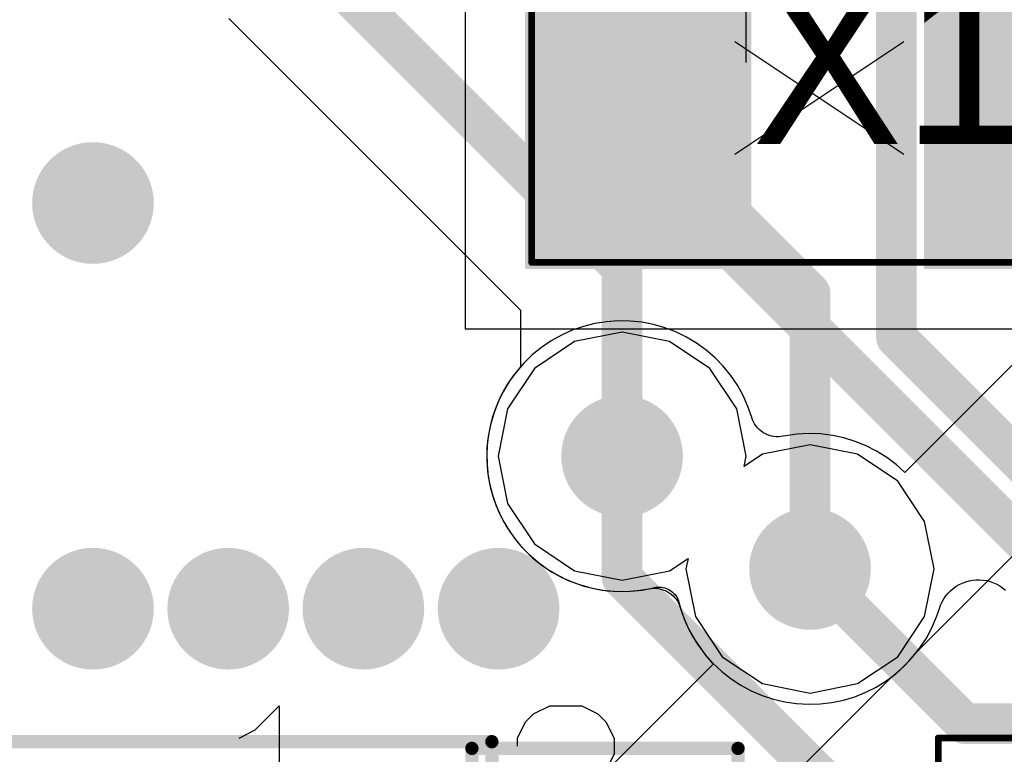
# Model space of a CAD drawing. Header units: millimetres. Extents: x 0 to 559, y 0 to 433.
# Tile 17 of 65: x 83.7 to 87.4, y 99.58 to 102.34. Entities that reach past the tile are written whole.
import ezdxf

# ---------------------------------------------------------------- set-up
doc = ezdxf.new("R2010")
doc.units = ezdxf.units.MM
for name, color, linetype in [('BottomLayer', 5, 'Continuous'), ('BottomSolder', 6, 'Continuous'), ('Mechanical10', 56, 'Continuous'), ('Mechanical11', 56, 'Continuous'), ('Mechanical12', 56, 'Continuous'), ('Mechanical9', 56, 'Continuous'), ('MidLayer1', 16, 'Continuous'), ('MidLayer2', 76, 'Continuous'), ('MultiLayer', 9, 'Continuous'), ('TopLayer', 1, 'Continuous'), ('TopOverlay', 2, 'Continuous'), ('TopPaste', 8, 'Continuous'), ('TopSolder', 216, 'Continuous'), ('ViaHoleLayer', 16, 'Continuous')]:
    doc.layers.add(name, color=color, linetype=linetype)

# ---------------------------------------------------------------- blocks, each defined once
blk = doc.blocks.new('NCS36510_98')
at = {"layer": 'TopOverlay', "const_width": 0.0254}
for points in [[(-2.1999, 3.5001), (3.5001, 3.5001)], [(3.5001, 3.5001), (3.5001, -3.5001)]]:
    blk.add_lwpolyline(points, dxfattribs=at)
at = {"layer": 'TopOverlay', "const_width": 0.0127}
blk.add_lwpolyline([(3.4938, 3.5001, 1), (3.5065, 3.5001, 1)], format="xyb", close=True, dxfattribs=at)
blk.add_lwpolyline([(3.4938, 3.5001, 1), (3.5065, 3.5001, 1)], format="xyb", close=True, dxfattribs=at)
blk = doc.blocks.new('HOSONIC_ETDG_20X12_SMD_103')
at = {"layer": 'Mechanical10', "const_width": 0.0254}
for points in [[(1.1501, 0.7501), (-1.1501, 0.7501)], [(-1.1501, 0.7501), (-1.1501, -0.7501)], [(1.1501, 0.7501), (1.1501, -0.7501)], [(1.1501, -0.7501), (-1.1501, -0.7501)]]:
    blk.add_lwpolyline(points, dxfattribs=at)
at = {"layer": 'Mechanical10', "const_width": 0.0127}
for points in [[(-1.1565, 0.7501, 1), (-1.1438, 0.7501, 1)], [(-1.1565, 0.7501, 1), (-1.1438, 0.7501, 1)], [(1.1438, 0.7501, 1), (1.1565, 0.7501, 1)], [(1.1438, 0.7501, 1), (1.1565, 0.7501, 1)], [(-1.1565, -0.7501, 1), (-1.1438, -0.7501, 1)], [(-1.1565, -0.7501, 1), (-1.1438, -0.7501, 1)], [(1.1438, -0.7501, 1), (1.1565, -0.7501, 1)], [(1.1438, -0.7501, 1), (1.1565, -0.7501, 1)]]:
    blk.add_lwpolyline(points, format="xyb", close=True, dxfattribs=at)
at = {"layer": 'Mechanical12'}
for p, q in [((1.4, 1), (-1.4, 1)), ((-1.4, 1), (-1.4, -1)), ((1.4, -1), (1.4, 1)), ((-1.4, -1), (-1.4, -1)), ((-1.4, -1), (1.4, -1))]:
    blk.add_line(p, q, dxfattribs=at)
at = {"layer": 'Mechanical9'}
for p, q in [((-1.0041, 0), (-1.4273, 0)), ((-1.3064, -0.3023), (-1.0041, 0)), ((0.3449, -0.6349), (0.3449, 0)), ((-1.3668, -0.393), (-1.3064, -0.3023)), ((-1.3971, -0.4535), (-1.3668, -0.393)), ((-1.3971, -0.5139), (-1.3971, -0.4535)), ((-1.3668, -0.5744), (-1.3971, -0.5139)), ((-1.0343, -0.5139), (-1.0645, -0.5744)), ((-1.0343, -0.4837), (-1.0343, -0.5139)), ((0.4961, -0.5139), (0.4356, -0.5442)), ((0.4356, -0.5442), (0.3449, -0.6349)), ((-1.3366, -0.6046), (-1.3668, -0.5744)), ((-1.0645, -0.5744), (-1.0948, -0.6046)), ((-1.2761, -0.6349), (-1.3366, -0.6046)), ((-1.0948, -0.6046), (-1.1552, -0.6349)), ((-1.1552, -0.6349), (-1.2761, -0.6349))]:
    blk.add_line(p, q, dxfattribs=at)
at = {"layer": 'TopLayer'}
for points in [[(-0.35, 0.7501), (-1.1501, 0.7501), (-0.35, -0.7501), (-1.1501, -0.7501)], [(1.1501, 0.7501), (0.35, 0.7501), (1.1501, -0.7501), (0.35, -0.7501)]]:
    blk.add_solid(points, dxfattribs=at)
at = {"layer": 'TopOverlay'}
for p, q in [((0.3865, 0.3439), (-0.2484, -0.0793)), ((0.3865, -0.0793), (-0.2484, 0.3439)), ((0.2655, -0.2214), (0.2958, -0.2819)), ((0.2958, -0.2819), (0.3865, -0.3726)), ((0.3865, -0.3726), (-0.2484, -0.3726))]:
    blk.add_line(p, q, dxfattribs=at)
at = {"layer": 'TopPaste'}
for points in [[(-0.35, 0.7501), (-1.1501, 0.7501), (-0.35, -0.7501), (-1.1501, -0.7501)], [(1.1501, 0.7501), (0.35, 0.7501), (1.1501, -0.7501), (0.35, -0.7501)]]:
    blk.add_solid(points, dxfattribs=at)
at = {"layer": 'TopSolder'}
for points in [[(-0.3246, 0.7755), (-1.1755, 0.7755), (-0.3246, -0.7755), (-1.1755, -0.7755)], [(1.1755, 0.7755), (0.3246, 0.7755), (1.1755, -0.7755), (0.3246, -0.7755)]]:
    blk.add_solid(points, dxfattribs=at)
blk = doc.blocks.new('C_0402_121')
at = {"layer": 'Mechanical10', "const_width": 0.05}
for points in [[(-0.95, -0.5001), (-0.95, 0.5001)], [(0.95, 0.5001), (-0.95, 0.5001)], [(0.95, -0.5001), (0.95, 0.5001)], [(0.95, -0.5001), (-0.95, -0.5001)]]:
    blk.add_lwpolyline(points, dxfattribs=at)
at = {"layer": 'Mechanical10', "const_width": 0.025}
for points in [[(-0.9625, 0.5001, 1), (-0.9375, 0.5001, 1)], [(-0.9625, 0.5001, 1), (-0.9375, 0.5001, 1)], [(0.9375, 0.5001, 1), (0.9625, 0.5001, 1)], [(0.9375, 0.5001, 1), (0.9625, 0.5001, 1)], [(-0.9625, -0.5001, 1), (-0.9375, -0.5001, 1)], [(-0.9625, -0.5001, 1), (-0.9375, -0.5001, 1)], [(0.9375, -0.5001, 1), (0.9625, -0.5001, 1)], [(0.9375, -0.5001, 1), (0.9625, -0.5001, 1)]]:
    blk.add_lwpolyline(points, format="xyb", close=True, dxfattribs=at)
at = {"layer": 'Mechanical11'}
for p, q in [((-0.765, -0.3099), (-0.765, 0.3099)), ((-0.765, 0.3099), (-0.1151, 0.3099)), ((-0.1151, 0.3099), (0.1151, 0.3099)), ((0.1151, 0.3099), (0.765, 0.3099)), ((0.765, 0.3099), (0.765, -0.3099)), ((-0.765, -0.3099), (-0.765, -0.3099)), ((-0.1151, -0.3099), (-0.765, -0.3099)), ((0.1151, -0.3099), (-0.1151, -0.3099)), ((0.765, -0.3099), (0.1151, -0.3099))]:
    blk.add_line(p, q, dxfattribs=at)
at = {"layer": 'Mechanical12'}
for p, q in [((-0.5001, -0.2499), (-0.5001, 0.2499)), ((-0.5001, 0.2499), (0.5001, 0.2499)), ((0.5001, 0.2499), (0.5001, -0.2499)), ((-0.5001, -0.2499), (-0.5001, -0.2499)), ((0.5001, -0.2499), (-0.5001, -0.2499))]:
    blk.add_line(p, q, dxfattribs=at)
at = {"layer": 'Mechanical9'}
for p, q in [((0.0059, 0.508), (0.0362, 0.4475)), ((0.0362, 0.4475), (0.1269, 0.3568)), ((0.1269, 0.3568), (-0.508, 0.3568)), ((-0.2057, -0.8103), (-0.508, -0.508)), ((-0.508, -0.508), (-0.508, -0.9312)), ((-0.0243, -0.5382), (0.0059, -0.5382)), ((0.0059, -0.5382), (0.0664, -0.5685)), ((0.0664, -0.5685), (0.0966, -0.5987)), ((0.0966, -0.5987), (0.1269, -0.6592)), ((0.1269, -0.6592), (0.1269, -0.7801)), ((-0.115, -0.8708), (-0.2057, -0.8103)), ((0.1269, -0.7801), (0.0966, -0.8405)), ((0.0966, -0.8405), (0.0664, -0.8708)), ((-0.0545, -0.901), (-0.115, -0.8708)), ((0.0664, -0.8708), (0.0059, -0.901)), ((0.0059, -0.901), (-0.0545, -0.901))]:
    blk.add_line(p, q, dxfattribs=at)
at = {"layer": 'TopLayer'}
for points in [[(-0.2032, -0.3302), (-0.2032, 0.3302), (-0.8128, -0.3302), (-0.8128, 0.3302)], [(0.8128, -0.3302), (0.8128, 0.3302), (0.2032, -0.3302), (0.2032, 0.3302)]]:
    blk.add_solid(points, dxfattribs=at)
at = {"layer": 'TopOverlay'}
for p, q in [((-0.0825, 0.4844), (-0.1732, 0.4541)), ((0.0687, 0.4844), (-0.0825, 0.4844)), ((0.1593, 0.4541), (0.0687, 0.4844)), ((-0.1732, 0.4541), (-0.2337, 0.4239)), ((0.2198, 0.4239), (0.1593, 0.4541)), ((-0.2337, 0.4239), (-0.2941, 0.3635)), ((0.2803, 0.3635), (0.2198, 0.4239)), ((-0.2941, 0.3635), (-0.3244, 0.303)), ((0.3105, 0.303), (0.2803, 0.3635)), ((-0.3244, 0.303), (-0.3244, 0.1821)), ((0.3105, 0.1821), (0.3105, 0.303)), ((-0.3244, 0.1821), (-0.2941, 0.1216)), ((0.2803, 0.1216), (0.3105, 0.1821)), ((-0.2941, 0.1216), (-0.2337, 0.0611)), ((0.2198, 0.0611), (0.2803, 0.1216)), ((-0.2337, 0.0611), (-0.1732, 0.0309)), ((0.1593, 0.0309), (0.2198, 0.0611)), ((-0.1127, -0.1475), (-0.2337, -0.1777)), ((0.0384, -0.1475), (-0.1127, -0.1475)), ((-0.022, -0.1777), (-0.1127, -0.1475)), ((0.1896, -0.1777), (0.0384, -0.1475)), ((-0.2337, -0.1777), (-0.2941, -0.2382)), ((0.0384, -0.2382), (-0.022, -0.1777)), ((0.2803, -0.2382), (0.1896, -0.1777)), ((-0.2941, -0.2382), (-0.3244, -0.3289)), ((0.0687, -0.3289), (0.0384, -0.2382)), ((0.3105, -0.3289), (0.2803, -0.2382)), ((-0.3244, -0.3289), (-0.3244, -0.3591)), ((0.0687, -0.3591), (0.0687, -0.3289)), ((0.3105, -0.3893), (0.3105, -0.3289)), ((-0.3244, -0.3591), (-0.2941, -0.4498)), ((0.0384, -0.4498), (0.0687, -0.3591)), ((0.2803, -0.48), (0.3105, -0.3893)), ((-0.2941, -0.4498), (-0.2337, -0.5102)), ((-0.022, -0.5102), (0.0384, -0.4498)), ((0.2198, -0.5102), (0.2803, -0.48)), ((-0.2337, -0.5102), (-0.143, -0.5405)), ((-0.1127, -0.5405), (-0.022, -0.5102)), ((-0.143, -0.5405), (-0.1127, -0.5405))]:
    blk.add_line(p, q, dxfattribs=at)
at = {"layer": 'TopPaste'}
for points in [[(-0.2032, -0.3302), (-0.2032, 0.3302), (-0.8128, -0.3302), (-0.8128, 0.3302)], [(0.8128, -0.3302), (0.8128, 0.3302), (0.2032, -0.3302), (0.2032, 0.3302)]]:
    blk.add_solid(points, dxfattribs=at)
at = {"layer": 'TopSolder'}
for points in [[(-0.1778, -0.3556), (-0.1778, 0.3556), (-0.8382, -0.3556), (-0.8382, 0.3556)], [(0.8382, -0.3556), (0.8382, 0.3556), (0.1778, -0.3556), (0.1778, 0.3556)]]:
    blk.add_solid(points, dxfattribs=at)
blk = doc.blocks.new('L_0402_126')
at = {"layer": 'Mechanical10', "const_width": 0.05}
for points in [[(-0.95, 0.5001), (-0.95, -0.5001)], [(0.95, 0.5001), (-0.95, 0.5001)], [(0.95, 0.5001), (0.95, -0.5001)], [(0.95, -0.5001), (-0.95, -0.5001)]]:
    blk.add_lwpolyline(points, dxfattribs=at)
at = {"layer": 'Mechanical10', "const_width": 0.025}
for points in [[(-0.9625, 0.5001, 1), (-0.9375, 0.5001, 1)], [(-0.9625, 0.5001, 1), (-0.9375, 0.5001, 1)], [(0.9375, 0.5001, 1), (0.9625, 0.5001, 1)], [(0.9375, 0.5001, 1), (0.9625, 0.5001, 1)], [(-0.9625, -0.5001, 1), (-0.9375, -0.5001, 1)], [(-0.9625, -0.5001, 1), (-0.9375, -0.5001, 1)], [(0.9375, -0.5001, 1), (0.9625, -0.5001, 1)], [(0.9375, -0.5001, 1), (0.9625, -0.5001, 1)]]:
    blk.add_lwpolyline(points, format="xyb", close=True, dxfattribs=at)
at = {"layer": 'Mechanical11'}
for p, q in [((-0.765, -0.3099), (-0.765, 0.3099)), ((-0.765, 0.3099), (-0.1151, 0.3099)), ((-0.1151, 0.3099), (0.1151, 0.3099)), ((0.1151, 0.3099), (0.765, 0.3099)), ((0.765, 0.3099), (0.765, -0.3099)), ((-0.765, -0.3099), (-0.765, -0.3099)), ((-0.1151, -0.3099), (-0.765, -0.3099)), ((0.1151, -0.3099), (-0.1151, -0.3099)), ((0.765, -0.3099), (0.1151, -0.3099))]:
    blk.add_line(p, q, dxfattribs=at)
at = {"layer": 'Mechanical12'}
for p, q in [((-0.5001, -0.2499), (-0.5001, 0.2499)), ((-0.5001, 0.2499), (0.5001, 0.2499)), ((0.5001, 0.2499), (0.5001, -0.2499)), ((-0.5001, -0.2499), (-0.5001, -0.2499)), ((0.5001, -0.2499), (-0.5001, -0.2499))]:
    blk.add_line(p, q, dxfattribs=at)
at = {"layer": 'Mechanical9'}
for p, q in [((-1.016, 0), (-1.4392, 0)), ((-1.3183, -0.3023), (-1.016, 0)), ((-0.1512, -0.6349), (-0.1512, 0)), ((-1.3788, -0.393), (-1.3183, -0.3023)), ((-1.409, -0.4535), (-1.3788, -0.393)), ((-1.409, -0.5139), (-1.409, -0.4535)), ((-1.3788, -0.5744), (-1.409, -0.5139)), ((-1.0462, -0.5139), (-1.0765, -0.5744)), ((-1.0462, -0.4837), (-1.0462, -0.5139)), ((0, -0.5139), (-0.0605, -0.5442)), ((-0.0605, -0.5442), (-0.1512, -0.6349)), ((-1.3485, -0.6046), (-1.3788, -0.5744)), ((-1.0765, -0.5744), (-1.1067, -0.6046)), ((-1.2881, -0.6349), (-1.3485, -0.6046)), ((-1.1067, -0.6046), (-1.1672, -0.6349)), ((-1.1672, -0.6349), (-1.2881, -0.6349))]:
    blk.add_line(p, q, dxfattribs=at)
at = {"layer": 'TopLayer'}
for points in [[(-0.2032, 0.3302), (-0.8128, 0.3302), (-0.2032, -0.3302), (-0.8128, -0.3302)], [(0.8128, 0.3302), (0.2032, 0.3302), (0.8128, -0.3302), (0.2032, -0.3302)]]:
    blk.add_solid(points, dxfattribs=at)
at = {"layer": 'TopOverlay'}
for p, q in [((-0.3627, 0.3415), (-0.3627, -0.2934)), ((0.1603, 0.3113), (0.2208, 0.3415)), ((0.2208, 0.3415), (0.3417, 0.3415)), ((0.3417, 0.3415), (0.4021, 0.3113)), ((0.1301, 0.281), (0.1603, 0.3113)), ((0.4021, 0.3113), (0.4324, 0.281)), ((0.0998, 0.2206), (0.1301, 0.281)), ((0.4324, 0.281), (0.4626, 0.2206)), ((0.0998, 0.1903), (0.0998, 0.2206)), ((0.4626, 0.2206), (0.4626, 0.1601)), ((0.4626, 0.1601), (0.4324, 0.0996)), ((0.4324, 0.0996), (0.3719, 0.0089)), ((0.3719, 0.0089), (0.0696, -0.2934)), ((-0.3627, -0.2934), (0.0001, -0.2934)), ((0.0696, -0.2934), (0.4928, -0.2934))]:
    blk.add_line(p, q, dxfattribs=at)
at = {"layer": 'TopPaste'}
for points in [[(-0.2032, 0.3302), (-0.8128, 0.3302), (-0.2032, -0.3302), (-0.8128, -0.3302)], [(0.8128, 0.3302), (0.2032, 0.3302), (0.8128, -0.3302), (0.2032, -0.3302)]]:
    blk.add_solid(points, dxfattribs=at)
at = {"layer": 'TopSolder'}
for points in [[(-0.1778, 0.3556), (-0.8382, 0.3556), (-0.1778, -0.3556), (-0.8382, -0.3556)], [(0.8382, 0.3556), (0.1778, 0.3556), (0.8382, -0.3556), (0.1778, -0.3556)]]:
    blk.add_solid(points, dxfattribs=at)

msp = doc.modelspace()

# ---------------------------------------------------------------- linework, layer by layer
at = {"layer": 'BottomLayer'}
for p, q in [((84.487, 102.3424), (85.5828, 101.2464)), ((85.5828, 101.2464), (85.5828, 101.0341)), ((85.555, 100.9995), (85.5302, 100.9627)), ((85.5828, 101.034), (85.555, 100.9995)), ((85.5828, 101.0341), (85.5828, 101.034)), ((85.5302, 100.9627), (85.5088, 100.9239)), ((85.5088, 100.9239), (85.4908, 100.8833)), ((85.4908, 100.8833), (85.4764, 100.8413)), ((85.4764, 100.8413), (85.4658, 100.7983)), ((85.4658, 100.7983), (85.4589, 100.7544)), ((85.4589, 100.7544), (85.4559, 100.7102)), ((85.4559, 100.7102), (85.4568, 100.6658)), ((85.4568, 100.6658), (85.4615, 100.6217)), ((85.4615, 100.6217), (85.47, 100.5782)), ((85.47, 100.5782), (85.4823, 100.5356)), ((85.4823, 100.5356), (85.4983, 100.4942)), ((85.4983, 100.4942), (85.5178, 100.4543)), ((85.5178, 100.4543), (85.5407, 100.4164)), ((85.5407, 100.4164), (85.5669, 100.3805)), ((85.5669, 100.3805), (85.596, 100.3471)), ((85.596, 100.3471), (85.628, 100.3163)), ((85.628, 100.3163), (85.6625, 100.2885)), ((85.6625, 100.2885), (85.6994, 100.2637)), ((85.6994, 100.2637), (85.7382, 100.2423)), ((85.7382, 100.2423), (85.7788, 100.2243)), ((85.7788, 100.2243), (85.8207, 100.21)), ((87.2309, 100.2156), (87.2429, 100.2213)), ((87.2429, 100.2213), (87.2554, 100.226)), ((87.2554, 100.226), (87.2682, 100.2295)), ((87.2682, 100.2295), (87.2813, 100.232)), ((87.2813, 100.232), (87.2945, 100.2333)), ((87.2945, 100.2333), (87.3078, 100.2334)), ((87.3078, 100.2334), (87.321, 100.2324)), ((87.321, 100.2324), (87.3342, 100.2302)), ((87.3342, 100.2302), (87.347, 100.2269)), ((87.347, 100.2269), (87.3596, 100.2224)), ((87.3596, 100.2224), (87.3717, 100.2169)), ((85.8207, 100.21), (85.8638, 100.1993)), ((85.8638, 100.1993), (85.9076, 100.1924)), ((85.9076, 100.1924), (85.9519, 100.1894)), ((85.9519, 100.1894), (85.9962, 100.1903)), ((85.9962, 100.1903), (86.0403, 100.195)), ((86.0403, 100.195), (86.0839, 100.2036)), ((86.0839, 100.2036), (86.0857, 100.204)), ((86.0857, 100.2039), (86.0922, 100.2052)), ((86.0857, 100.204), (86.0857, 100.2039)), ((86.0922, 100.2052), (86.0988, 100.2059)), ((86.0988, 100.2059), (86.1055, 100.206)), ((86.1055, 100.206), (86.1121, 100.2056)), ((86.1121, 100.2056), (86.1187, 100.2046)), ((86.1187, 100.2046), (86.1251, 100.203)), ((86.1251, 100.203), (86.1314, 100.2008)), ((86.1314, 100.2008), (86.1375, 100.1981)), ((86.1375, 100.1981), (86.1433, 100.1949)), ((86.1433, 100.1949), (86.1489, 100.1912)), ((86.1489, 100.1912), (86.154, 100.1871)), ((86.154, 100.1871), (86.1588, 100.1825)), ((87.1893, 100.183), (87.1986, 100.1925)), ((87.1986, 100.1925), (87.2087, 100.2011)), ((87.2087, 100.2011), (87.2195, 100.2088)), ((87.2195, 100.2088), (87.2309, 100.2156)), ((87.3717, 100.2169), (87.3833, 100.2104)), ((87.3833, 100.2104), (87.3942, 100.2029)), ((87.3942, 100.2029), (87.4045, 100.1944)), ((86.1588, 100.1825), (86.1632, 100.1775)), ((86.1632, 100.1775), (86.1671, 100.1721)), ((86.1671, 100.1721), (86.1706, 100.1664)), ((86.1706, 100.1664), (86.1735, 100.1604)), ((86.1735, 100.1604), (86.1759, 100.1542)), ((86.1759, 100.1542), (86.1776, 100.1486)), ((86.1776, 100.1486), (86.1776, 100.1486)), ((86.1776, 100.1486), (86.1904, 100.1062)), ((87.1612, 100.1381), (87.1667, 100.1502)), ((87.1667, 100.1502), (87.1733, 100.1617)), ((87.1733, 100.1617), (87.1808, 100.1727)), ((87.1808, 100.1727), (87.1893, 100.183)), ((87.146, 100.0943), (87.1568, 100.1255)), ((87.1568, 100.1255), (87.1612, 100.1381)), ((87.1568, 100.1255), (87.1568, 100.1255)), ((86.1904, 100.1062), (86.2069, 100.065)), ((87.1285, 100.0535), (87.146, 100.0943)), ((86.2069, 100.065), (86.2269, 100.0254)), ((87.1076, 100.0144), (87.1285, 100.0535)), ((86.2269, 100.0254), (86.2502, 99.9877)), ((87.0833, 99.9773), (87.1076, 100.0144)), ((86.2502, 99.9877), (86.2768, 99.9521)), ((87.0558, 99.9424), (87.0833, 99.9773)), ((86.2768, 99.9521), (86.3064, 99.9191)), ((87.0254, 99.9101), (87.0558, 99.9424)), ((86.3064, 99.9191), (86.3387, 99.8887)), ((86.3387, 99.8887), (86.3736, 99.8612)), ((86.9924, 99.8805), (87.0254, 99.9101)), ((86.3736, 99.8612), (86.4107, 99.8369)), ((86.9191, 99.8306), (86.9568, 99.854)), ((86.9568, 99.854), (86.9924, 99.8805)), ((86.4107, 99.8369), (86.4498, 99.816)), ((86.4498, 99.816), (86.4905, 99.7985)), ((86.8795, 99.8106), (86.9191, 99.8306)), ((86.4905, 99.7985), (86.5327, 99.7846)), ((86.5327, 99.7846), (86.5759, 99.7745)), ((86.7524, 99.7723), (86.7959, 99.7813)), ((86.7959, 99.7813), (86.8383, 99.7941)), ((86.8383, 99.7941), (86.8795, 99.8106)), ((86.5759, 99.7745), (86.6198, 99.7681)), ((86.6198, 99.7681), (86.6641, 99.7657)), ((86.6641, 99.7657), (86.7084, 99.767)), ((86.7084, 99.767), (86.7524, 99.7723))]:
    msp.add_line(p, q, dxfattribs=at)
at = {"layer": 'BottomLayer', "const_width": 0.1524}
for points in [[(85.725, 102.2563), (85.725, 104.2187)], [(86.995, 101.1433), (86.995, 104.2187)], [(84.8683, 102.5004), (85.9643, 101.4044)], [(85.725, 102.2563), (86.6704, 101.3109)], [(85.9643, 100.6978), (85.9643, 101.4044)], [(86.6704, 100.2741), (86.6704, 101.3109)], [(86.995, 101.1433), (89.3381, 98.8002)]]:
    msp.add_lwpolyline(points, dxfattribs=at)
at = {"layer": 'BottomLayer'}
for points, const_width in [([(85.6869, 102.2563, 1), (85.7631, 102.2563, 1)], 0.0762), ([(85.6869, 102.2563, 1), (85.7631, 102.2563, 1)], 0.0762), ([(83.8746, 101.6488, 1), (84.0778, 101.6488, 1)], 0.2032), ([(85.9262, 101.4044, 1), (86.0024, 101.4044, 1)], 0.0762), ([(85.9262, 101.4044, 1), (86.0024, 101.4044, 1)], 0.0762), ([(86.6323, 101.3109, 1), (86.7085, 101.3109, 1)], 0.0762), ([(86.6323, 101.3109, 1), (86.7085, 101.3109, 1)], 0.0762), ([(86.9569, 101.1433, 1), (87.0331, 101.1433, 1)], 0.0762), ([(86.9569, 101.1433, 1), (87.0331, 101.1433, 1)], 0.0762), ([(85.8627, 100.6978, 1), (86.0659, 100.6978, 1)], 0.2032), ([(85.9262, 100.6978, 1), (86.0024, 100.6978, 1)], 0.0762), ([(86.5688, 100.2741, 1), (86.772, 100.2741, 1)], 0.2032), ([(86.6323, 100.2741, 1), (86.7085, 100.2741, 1)], 0.0762), ([(83.8746, 100.1248, 1), (84.0778, 100.1248, 1)], 0.2032), ([(84.3826, 100.1248, 1), (84.5858, 100.1248, 1)], 0.2032), ([(84.8906, 100.1248, 1), (85.0938, 100.1248, 1)], 0.2032), ([(85.3986, 100.1248, 1), (85.6018, 100.1248, 1)], 0.2032)]:
    msp.add_lwpolyline(points, format="xyb", close=True, dxfattribs=dict(at, const_width=const_width))
at = {"layer": 'BottomSolder', "const_width": 0.2286}
for points in [[(83.8619, 101.6488, 1), (84.0905, 101.6488, 1)], [(85.85, 100.6978, 1), (86.0786, 100.6978, 1)], [(86.5561, 100.2741, 1), (86.7847, 100.2741, 1)], [(83.8619, 100.1248, 1), (84.0905, 100.1248, 1)], [(84.3699, 100.1248, 1), (84.5985, 100.1248, 1)], [(84.8779, 100.1248, 1), (85.1065, 100.1248, 1)], [(85.3859, 100.1248, 1), (85.6145, 100.1248, 1)]]:
    msp.add_lwpolyline(points, format="xyb", close=True, dxfattribs=at)
at = {"layer": 'MidLayer1'}
for p, q in [((85.9643, 101.1639), (85.7859, 101.1285)), ((86.1427, 101.1285), (85.9643, 101.1639)), ((85.7859, 101.1285), (85.6346, 101.0274)), ((86.2939, 101.0274), (86.1427, 101.1285)), ((85.6346, 101.0274), (85.5336, 100.8762)), ((86.3949, 100.8762), (86.2939, 101.0274)), ((85.5336, 100.8762), (85.4981, 100.6978)), ((86.4304, 100.6978), (86.3949, 100.8762)), ((86.6704, 100.7403), (86.492, 100.7048)), ((86.8488, 100.7048), (86.6704, 100.7403)), ((86.492, 100.7048), (86.4226, 100.6584)), ((87, 100.6037), (86.8488, 100.7048)), ((85.4981, 100.6978), (85.5336, 100.5194)), ((86.4226, 100.6584), (86.4304, 100.6978)), ((87.1011, 100.4525), (87, 100.6037)), ((85.5336, 100.5194), (85.6346, 100.3682)), ((87.1365, 100.2741), (87.1011, 100.4525)), ((85.6346, 100.3682), (85.7859, 100.2671)), ((86.1427, 100.2671), (86.2121, 100.3135)), ((86.2121, 100.3135), (86.2042, 100.2741)), ((85.7859, 100.2671), (85.9643, 100.2316)), ((85.9643, 100.2316), (86.1427, 100.2671)), ((86.2042, 100.2741), (86.2397, 100.0957)), ((87.1011, 100.0957), (87.1365, 100.2741)), ((86.2397, 100.0957), (86.3408, 99.9445)), ((87, 99.9445), (87.1011, 100.0957)), ((86.3408, 99.9445), (86.492, 99.8434)), ((86.8488, 99.8434), (87, 99.9445)), ((86.492, 99.8434), (86.6704, 99.808)), ((86.6704, 99.808), (86.8488, 99.8434))]:
    msp.add_line(p, q, dxfattribs=at)
at = {"layer": 'MidLayer1', "const_width": 0.2032}
for points in [[(83.8746, 101.6488, 1), (84.0778, 101.6488, 1)], [(85.8627, 100.6978, 1), (86.0659, 100.6978, 1)], [(86.5688, 100.2741, 1), (86.772, 100.2741, 1)], [(83.8746, 100.1248, 1), (84.0778, 100.1248, 1)], [(84.3826, 100.1248, 1), (84.5858, 100.1248, 1)], [(84.8906, 100.1248, 1), (85.0938, 100.1248, 1)], [(85.3986, 100.1248, 1), (85.6018, 100.1248, 1)]]:
    msp.add_lwpolyline(points, format="xyb", close=True, dxfattribs=at)
at = {"layer": 'MidLayer2'}
for p, q in [((87.8271, 101.4374), (87.0268, 100.6368)), ((85.819, 101.1851), (85.7771, 101.1706)), ((85.862, 101.1959), (85.819, 101.1851)), ((85.9058, 101.2029), (85.862, 101.1959)), ((85.9501, 101.2061), (85.9058, 101.2029)), ((85.9944, 101.2054), (85.9501, 101.2061)), ((86.0386, 101.2008), (85.9944, 101.2054)), ((86.0821, 101.1925), (86.0386, 101.2008)), ((86.1248, 101.1803), (86.0821, 101.1925)), ((85.7366, 101.1525), (85.6978, 101.1309)), ((85.7771, 101.1706), (85.7366, 101.1525)), ((86.1662, 101.1645), (86.1248, 101.1803)), ((86.2061, 101.1451), (86.1662, 101.1645)), ((85.6978, 101.1309), (85.6611, 101.106)), ((86.2442, 101.1223), (86.2061, 101.1451)), ((86.2801, 101.0963), (86.2442, 101.1223)), ((85.6267, 101.0781), (85.5948, 101.0472)), ((85.6611, 101.106), (85.6267, 101.0781)), ((86.3137, 101.0672), (86.2801, 101.0963)), ((85.5948, 101.0472), (85.5658, 101.0137)), ((86.3445, 101.0354), (86.3137, 101.0672)), ((86.3725, 101.001), (86.3445, 101.0354)), ((85.5658, 101.0137), (85.5398, 100.9777)), ((86.3974, 100.9642), (86.3725, 101.001)), ((85.5398, 100.9777), (85.517, 100.9397)), ((86.419, 100.9255), (86.3974, 100.9642)), ((85.517, 100.9397), (85.4976, 100.8998)), ((86.4371, 100.885), (86.419, 100.9255)), ((87.0755, 99.9668), (88.0377, 100.9289)), ((85.4976, 100.8998), (85.4818, 100.8583)), ((85.4818, 100.8583), (85.4696, 100.8157)), ((86.4516, 100.843), (86.4371, 100.885)), ((85.4696, 100.8157), (85.4612, 100.7721)), ((86.4517, 100.8431), (86.4516, 100.843)), ((86.4545, 100.8347), (86.4517, 100.8431)), ((86.4581, 100.8266), (86.4545, 100.8347)), ((86.4624, 100.8189), (86.4581, 100.8266)), ((86.4673, 100.8116), (86.4624, 100.8189)), ((86.4729, 100.8047), (86.4673, 100.8116)), ((86.4791, 100.7983), (86.4729, 100.8047)), ((86.4858, 100.7925), (86.4791, 100.7983)), ((86.493, 100.7873), (86.4858, 100.7925)), ((86.5006, 100.7827), (86.493, 100.7873)), ((86.5085, 100.7788), (86.5006, 100.7827)), ((86.5168, 100.7757), (86.5085, 100.7788)), ((86.5253, 100.7732), (86.5168, 100.7757)), ((86.6216, 100.7803), (86.5777, 100.7741)), ((86.6659, 100.7826), (86.6216, 100.7803)), ((86.7102, 100.7811), (86.6659, 100.7826)), ((86.7543, 100.7757), (86.7102, 100.7811)), ((86.7977, 100.7664), (86.7543, 100.7757)), ((85.4612, 100.7721), (85.4567, 100.728)), ((86.534, 100.7715), (86.5253, 100.7732)), ((86.5428, 100.7706), (86.534, 100.7715)), ((86.5517, 100.7705), (86.5428, 100.7706)), ((86.5605, 100.7711), (86.5517, 100.7705)), ((86.5693, 100.7725), (86.5605, 100.7711)), ((86.5777, 100.7741), (86.5693, 100.7725)), ((86.5693, 100.7725), (86.5693, 100.7725)), ((86.8401, 100.7535), (86.7977, 100.7664)), ((86.8812, 100.7369), (86.8401, 100.7535)), ((85.4567, 100.728), (85.456, 100.6836)), ((86.9207, 100.7167), (86.8812, 100.7369)), ((86.9584, 100.6932), (86.9207, 100.7167)), ((85.456, 100.6836), (85.4591, 100.6394)), ((86.9938, 100.6665), (86.9584, 100.6932)), ((87.0268, 100.6368), (86.9938, 100.6665)), ((85.4591, 100.6394), (85.4661, 100.5956)), ((87.0268, 100.6368), (87.0267, 100.6368)), ((87.0267, 100.6368), (87.0268, 100.6368)), ((87.0268, 100.6368), (87.0268, 100.6368)), ((85.4661, 100.5956), (85.4769, 100.5525)), ((85.4769, 100.5525), (85.4915, 100.5106)), ((85.4915, 100.5106), (85.5096, 100.4701)), ((85.5096, 100.4701), (85.5311, 100.4314)), ((85.5311, 100.4314), (85.556, 100.3946)), ((85.556, 100.3946), (85.584, 100.3602)), ((85.584, 100.3602), (85.6149, 100.3283)), ((85.6149, 100.3283), (85.6484, 100.2993)), ((85.6484, 100.2993), (85.6843, 100.2733)), ((85.6843, 100.2733), (85.7224, 100.2505)), ((85.7224, 100.2505), (85.7623, 100.2311)), ((85.7623, 100.2311), (85.8037, 100.2153)), ((85.8037, 100.2153), (85.8464, 100.2031)), ((85.8464, 100.2031), (85.89, 100.1947)), ((85.89, 100.1947), (85.9341, 100.1902)), ((85.9341, 100.1902), (85.9784, 100.1895)), ((85.9784, 100.1895), (86.0227, 100.1927)), ((86.0227, 100.1927), (86.0654, 100.1994)), ((86.0654, 100.1994), (86.0741, 100.2008)), ((86.0654, 100.1994), (86.0654, 100.1994)), ((86.0741, 100.2008), (86.083, 100.2014)), ((86.083, 100.2014), (86.0918, 100.2013)), ((86.0918, 100.2013), (86.1006, 100.2004)), ((86.1006, 100.2004), (86.1093, 100.1987)), ((86.1093, 100.1987), (86.1179, 100.1962)), ((86.1179, 100.1962), (86.1261, 100.1931)), ((86.1261, 100.1931), (86.1341, 100.1892)), ((86.1341, 100.1892), (86.1417, 100.1846)), ((86.1417, 100.1846), (86.1489, 100.1794)), ((86.1489, 100.1794), (86.1556, 100.1736)), ((86.1556, 100.1736), (86.1617, 100.1672)), ((86.1617, 100.1672), (86.1673, 100.1604)), ((86.1673, 100.1604), (86.1723, 100.153)), ((86.1723, 100.153), (86.1766, 100.1453)), ((86.1766, 100.1453), (86.1802, 100.1372)), ((86.1802, 100.1372), (86.183, 100.1288)), ((86.183, 100.1288), (86.1829, 100.1288)), ((86.1829, 100.1288), (86.1974, 100.0869)), ((86.1974, 100.0869), (86.2156, 100.0464)), ((86.2156, 100.0464), (86.2372, 100.0077)), ((86.2372, 100.0077), (86.2621, 99.971)), ((86.2621, 99.971), (86.2769, 99.952)), ((87.0434, 99.9285), (87.0721, 99.9623)), ((87.0721, 99.9623), (87.0755, 99.9668)), ((86.2769, 99.952), (86.3062, 99.9162)), ((87.0119, 99.8973), (87.0434, 99.9285)), ((86.3062, 99.9162), (84.8771, 98.4875)), ((86.9777, 99.869), (87.0119, 99.8973)), ((85.6234, 98.5147), (86.9777, 99.869)), ((86.9777, 99.869), (86.9777, 99.869))]:
    msp.add_line(p, q, dxfattribs=at)
at = {"layer": 'MidLayer2', "const_width": 0.2032}
for points in [[(83.8746, 101.6488, 1), (84.0778, 101.6488, 1)], [(85.8627, 100.6978, 1), (86.0659, 100.6978, 1)], [(86.5688, 100.2741, 1), (86.772, 100.2741, 1)], [(83.8746, 100.1248, 1), (84.0778, 100.1248, 1)], [(84.3826, 100.1248, 1), (84.5858, 100.1248, 1)], [(84.8906, 100.1248, 1), (85.0938, 100.1248, 1)], [(85.3986, 100.1248, 1), (85.6018, 100.1248, 1)]]:
    msp.add_lwpolyline(points, format="xyb", close=True, dxfattribs=at)
at = {"layer": 'MultiLayer', "const_width": 0.2032}
for points in [[(83.8746, 101.6488, 1), (84.0778, 101.6488, 1)], [(85.8627, 100.6978, 1), (86.0659, 100.6978, 1)], [(86.5688, 100.2741, 1), (86.772, 100.2741, 1)], [(83.8746, 100.1248, 1), (84.0778, 100.1248, 1)], [(84.3826, 100.1248, 1), (84.5858, 100.1248, 1)], [(84.8906, 100.1248, 1), (85.0938, 100.1248, 1)], [(85.3986, 100.1248, 1), (85.6018, 100.1248, 1)]]:
    msp.add_lwpolyline(points, format="xyb", close=True, dxfattribs=at)
at = {"layer": 'TopLayer', "const_width": 0.1524}
for points in [[(86.0245, 101.8261), (86.0245, 102.1761)], [(86.0245, 101.8261), (87.756, 100.0945)], [(85.9643, 100.2406), (85.9643, 100.6978)], [(86.6704, 100.2741), (87.2518, 99.6927)], [(85.9643, 100.2406), (86.8909, 99.314)], [(87.2518, 99.6927), (88.7021, 99.6927)]]:
    msp.add_lwpolyline(points, dxfattribs=at)
at = {"layer": 'TopLayer'}
for points, const_width in [([(85.9864, 102.1761, 1), (86.0626, 102.1761, 1)], 0.0762), ([(85.9864, 101.8261, 1), (86.0626, 101.8261, 1)], 0.0762), ([(85.9864, 101.8261, 1), (86.0626, 101.8261, 1)], 0.0762), ([(83.8746, 101.6488, 1), (84.0778, 101.6488, 1)], 0.2032), ([(85.8627, 100.6978, 1), (86.0659, 100.6978, 1)], 0.2032), ([(85.9262, 100.6978, 1), (86.0024, 100.6978, 1)], 0.0762), ([(86.5688, 100.2741, 1), (86.772, 100.2741, 1)], 0.2032), ([(86.6323, 100.2741, 1), (86.7085, 100.2741, 1)], 0.0762), ([(83.8746, 100.1248, 1), (84.0778, 100.1248, 1)], 0.2032), ([(84.3826, 100.1248, 1), (84.5858, 100.1248, 1)], 0.2032), ([(84.8906, 100.1248, 1), (85.0938, 100.1248, 1)], 0.2032), ([(85.3986, 100.1248, 1), (85.6018, 100.1248, 1)], 0.2032), ([(85.9262, 100.2406, 1), (86.0024, 100.2406, 1)], 0.0762), ([(85.9262, 100.2406, 1), (86.0024, 100.2406, 1)], 0.0762), ([(87.2137, 99.6927, 1), (87.2899, 99.6927, 1)], 0.0762), ([(87.2137, 99.6927, 1), (87.2899, 99.6927, 1)], 0.0762)]:
    msp.add_lwpolyline(points, format="xyb", close=True, dxfattribs=dict(at, const_width=const_width))
at = {"layer": 'TopSolder', "const_width": 0.2286}
for points in [[(83.8619, 101.6488, 1), (84.0905, 101.6488, 1)], [(85.85, 100.6978, 1), (86.0786, 100.6978, 1)], [(86.5561, 100.2741, 1), (86.7847, 100.2741, 1)], [(83.8619, 100.1248, 1), (84.0905, 100.1248, 1)], [(84.3699, 100.1248, 1), (84.5985, 100.1248, 1)], [(84.8779, 100.1248, 1), (85.1065, 100.1248, 1)], [(85.3859, 100.1248, 1), (85.6145, 100.1248, 1)]]:
    msp.add_lwpolyline(points, format="xyb", close=True, dxfattribs=at)
at = {"layer": 'ViaHoleLayer', "const_width": 0.1016}
for points in [[(83.9254, 101.6488, 1), (84.027, 101.6488, 1)], [(85.9135, 100.6978, 1), (86.0151, 100.6978, 1)], [(86.6196, 100.2741, 1), (86.7212, 100.2741, 1)], [(83.9254, 100.1248, 1), (84.027, 100.1248, 1)], [(84.4334, 100.1248, 1), (84.535, 100.1248, 1)], [(84.9414, 100.1248, 1), (85.043, 100.1248, 1)], [(85.4494, 100.1248, 1), (85.551, 100.1248, 1)]]:
    msp.add_lwpolyline(points, format="xyb", close=True, dxfattribs=at)

# ---------------------------------------------------------------- block references
for name, p, rotation in [('HOSONIC_ETDG_20X12_SMD_103', (86.7745, 102.1761), 180), ('L_0402_126', (84.525, 99.125), 180), ('NCS36510_98', (90.6526, 96.139), 90), ('C_0402_121', (85.9, 98.65), 270)]:
    msp.add_blockref(name, p, dxfattribs=dict(rotation=rotation))

# ---------------------------------------------------------------- texts
at = {"layer": 'Mechanical10'}
msp.add_text('X1', height=0.635, dxfattribs=at).set_placement((86.4517, 101.87))

doc.saveas('drawing.dxf')
